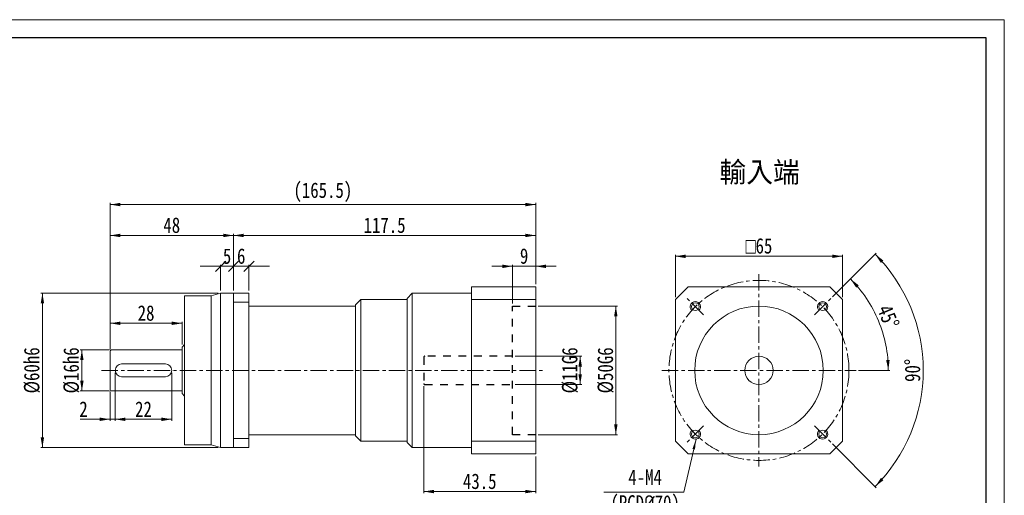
# Model space of a CAD drawing. Header units: millimetres. Extents: x 3801 to 4391, y 2 to 420.
# Tile 3 of 3: x 4008 to 4391, y 235 to 420. Entities that reach past the tile are written whole.
import ezdxf

# ---------------------------------------------------------------- set-up
doc = ezdxf.new("R2010")
doc.units = ezdxf.units.MM
doc.linetypes.add('CENTER', pattern=[10.16, 6.35, -1.27, 1.27, -1.27])
doc.linetypes.add('EB_DASH', pattern=[6, 3, -3])
doc.layers.get('0').update_dxf_attribs({"lineweight": 0})
for name, color, linetype, lineweight in [('3中心线层', 1, 'CENTER', 18), ('7标注层', 4, 'Continuous', 18), ('CAXA0', 7, 'Continuous', 70), ('CAXA2', 6, 'EB_DASH', 25), ('图框_外框线', 7, 'Continuous', 18)]:
    doc.layers.add(name, color=color, linetype=linetype, lineweight=lineweight)
doc.styles.add('TH_GBDIM', font='txt', dxfattribs={"width": 0.8})
doc.dimstyles.new('TH_GBDIM', dxfattribs={"dimtxt": 6, "dimasz": 4, "dimexe": 0.625, "dimexo": 1, "dimgap": 1, "dimtad": 1, "dimdec": 1, "dimdsep": 46, "dimtxsty": 'TH_GBDIM', "dimcen": 2.5, "dimdle": 8, "dimclrd": 3, "dimclre": 3, "dimclrt": 3, "dimadec": 0, "dimazin": 2, "dimtfac": 0.714286, "dimtdec": 1, "dimtmove": 0, "dimatfit": 3, "dimfxl": 1, "dimtolj": 1, "dimarcsym": 0})

# ---------------------------------------------------------------- blocks, each defined once
blk = doc.blocks.new('*X3')
at = {"linetype": 'Continuous', "lineweight": 15, "transparency": 16777216}
for points in [[(4043.57, 264.25), (4039.57, 264.91), (4039.57, 263.58)], [(4045.57, 264.25), (4049.57, 264.91), (4049.57, 263.58)]]:
    blk.add_hatch(color=3, dxfattribs=at).paths.add_polyline_path(points, flags=0)
at = {"color": 3, "linetype": 'Continuous', "lineweight": 15, "transparency": 16777216}
for p, q in [((4045.57, 282.26), (4045.57, 263.62)), ((4043.57, 275.06), (4043.57, 263.62)), ((4031.93, 264.25), (4053.57, 264.25))]:
    blk.add_line(p, q, dxfattribs=at)
at = {"color": 3, "linetype": 'Continuous', "lineweight": 15, "transparency": 16777216, "insert": (4033.25, 268.2), "char_height": 6, "width": 12, "attachment_point": 5, "style": 'TH_GBDIM'}
blk.add_mtext('2', dxfattribs=at)
blk = doc.blocks.new('*X4')
at = {"linetype": 'Continuous', "lineweight": 15, "transparency": 16777216}
for points in [[(4045.57, 264.25), (4049.57, 264.91), (4049.57, 263.58)], [(4067.57, 264.25), (4063.57, 264.91), (4063.57, 263.58)]]:
    blk.add_hatch(color=3, dxfattribs=at).paths.add_polyline_path(points, flags=0)
at = {"color": 3, "linetype": 'Continuous', "lineweight": 15, "transparency": 16777216}
for p, q in [((4045.57, 282.26), (4045.57, 263.62)), ((4067.57, 282.26), (4067.57, 263.62)), ((4045.57, 264.25), (4067.57, 264.25))]:
    blk.add_line(p, q, dxfattribs=at)
at = {"color": 3, "linetype": 'Continuous', "lineweight": 15, "transparency": 16777216, "insert": (4056.57, 268.2), "char_height": 6, "width": 12.1067, "attachment_point": 5, "style": 'TH_GBDIM'}
blk.add_mtext('22', dxfattribs=at)
blk = doc.blocks.new('*X5')
at = {"linetype": 'Continuous', "lineweight": 15, "transparency": 16777216}
for points in [[(4032.61, 291.26), (4033.28, 287.26), (4031.95, 287.26)], [(4032.61, 275.26), (4033.28, 279.26), (4031.95, 279.26)]]:
    blk.add_hatch(color=3, dxfattribs=at).paths.add_polyline_path(points, flags=0)
at = {"color": 3, "linetype": 'Continuous', "lineweight": 15, "transparency": 16777216}
for p, q in [((4043.37, 291.26), (4031.99, 291.26)), ((4032.61, 291.26), (4032.61, 275.26)), ((4043.37, 275.26), (4031.99, 275.26))]:
    blk.add_line(p, q, dxfattribs=at)
at = {"color": 3, "linetype": 'Continuous', "lineweight": 15, "transparency": 16777216, "insert": (4028.56, 283.26), "char_height": 6, "width": 33.12, "attachment_point": 5, "rotation": 90, "style": 'TH_GBDIM'}
blk.add_mtext('%%C16h6', dxfattribs=at)
blk = doc.blocks.new('*X6')
at = {"linetype": 'Continuous', "lineweight": 15, "transparency": 16777216}
for points in [[(4043.57, 301.56), (4047.57, 302.23), (4047.57, 300.9)], [(4071.57, 301.56), (4067.57, 302.23), (4067.57, 300.9)]]:
    blk.add_hatch(color=3, dxfattribs=at).paths.add_polyline_path(points, flags=0)
at = {"color": 3, "linetype": 'Continuous', "lineweight": 15, "transparency": 16777216}
for p, q in [((4043.57, 291.46), (4043.57, 302.19)), ((4043.57, 301.56), (4071.57, 301.56)), ((4071.57, 293.26), (4071.57, 302.19))]:
    blk.add_line(p, q, dxfattribs=at)
at = {"color": 3, "linetype": 'Continuous', "lineweight": 15, "transparency": 16777216, "insert": (4057.57, 305.51), "char_height": 6, "width": 12.16, "attachment_point": 5, "style": 'TH_GBDIM'}
blk.add_mtext('28', dxfattribs=at)
blk = doc.blocks.new('*X7')
at = {"linetype": 'Continuous', "lineweight": 15, "transparency": 16777216}
for points in [[(4017.26, 313.26), (4017.93, 309.26), (4016.59, 309.26)], [(4017.26, 253.26), (4017.93, 257.26), (4016.59, 257.26)]]:
    blk.add_hatch(color=3, dxfattribs=at).paths.add_polyline_path(points, flags=0)
at = {"color": 3, "linetype": 'Continuous', "lineweight": 15, "transparency": 16777216}
for p, q in [((4085.57, 313.26), (4016.63, 313.26)), ((4017.26, 313.26), (4017.26, 253.26)), ((4085.57, 253.26), (4016.63, 253.26))]:
    blk.add_line(p, q, dxfattribs=at)
at = {"color": 3, "linetype": 'Continuous', "lineweight": 15, "transparency": 16777216, "insert": (4013.21, 283.26), "char_height": 6, "width": 33.12, "attachment_point": 5, "rotation": 90, "style": 'TH_GBDIM'}
blk.add_mtext('%%C60h6', dxfattribs=at)
blk = doc.blocks.new('*X8')
at = {"color": 3, "linetype": 'Continuous', "lineweight": 15, "transparency": 16777216}
for p, q in [((4088.57, 325.71), (4084.57, 321.71)), ((4089.57, 321.71), (4093.57, 325.71)), ((4078.57, 323.71), (4099.57, 323.71)), ((4086.57, 314.26), (4086.57, 324.33)), ((4091.57, 314.26), (4091.57, 324.33))]:
    blk.add_line(p, q, dxfattribs=at)
at = {"color": 3, "linetype": 'Continuous', "lineweight": 15, "transparency": 16777216, "insert": (4089.07, 327.63), "char_height": 6, "width": 12, "attachment_point": 5, "style": 'TH_GBDIM'}
blk.add_mtext('5', dxfattribs=at)
blk = doc.blocks.new('_OBLIQUE')
at = {"color": 0, "linetype": 'ByBlock', "lineweight": -2}
blk.add_line((-0.5, -0.5), (0.5, 0.5), dxfattribs=at)
blk = doc.blocks.new('*X10')
at = {"color": 3, "linetype": 'Continuous', "lineweight": 15, "transparency": 16777216}
for p, q in [((4093.57, 325.71), (4089.57, 321.71)), ((4095.57, 321.71), (4099.57, 325.71)), ((4083.57, 323.71), (4105.57, 323.71)), ((4091.57, 314.26), (4091.57, 324.33)), ((4097.57, 314.26), (4097.57, 324.33))]:
    blk.add_line(p, q, dxfattribs=at)
at = {"color": 3, "linetype": 'Continuous', "lineweight": 15, "transparency": 16777216, "insert": (4094.57, 327.66), "char_height": 6, "width": 12, "attachment_point": 5, "style": 'TH_GBDIM'}
blk.add_mtext('6', dxfattribs=at)
blk = doc.blocks.new('*X11')
at = {"linetype": 'Continuous', "lineweight": 15, "transparency": 16777216}
for points in [[(4043.57, 335.71), (4047.57, 335.04), (4047.57, 336.38)], [(4091.57, 335.71), (4087.57, 335.04), (4087.57, 336.38)]]:
    blk.add_hatch(color=3, dxfattribs=at).paths.add_polyline_path(points, flags=0)
at = {"color": 3, "linetype": 'Continuous', "lineweight": 15, "transparency": 16777216}
for p, q in [((4043.57, 291.46), (4043.57, 336.33)), ((4091.57, 335.71), (4043.57, 335.71)), ((4091.57, 314.26), (4091.57, 336.33))]:
    blk.add_line(p, q, dxfattribs=at)
at = {"color": 3, "linetype": 'Continuous', "lineweight": 15, "transparency": 16777216, "insert": (4067.57, 339.66), "char_height": 6, "width": 12.3733, "attachment_point": 5, "style": 'TH_GBDIM'}
blk.add_mtext('48', dxfattribs=at)
blk = doc.blocks.new('*X12')
at = {"linetype": 'Continuous', "lineweight": 15, "transparency": 16777216}
for points in [[(4200.07, 323.71), (4196.07, 324.38), (4196.07, 323.04)], [(4209.07, 323.71), (4213.07, 324.38), (4213.07, 323.04)]]:
    blk.add_hatch(color=3, dxfattribs=at).paths.add_polyline_path(points, flags=0)
at = {"color": 3, "linetype": 'Continuous', "lineweight": 15, "transparency": 16777216}
for p, q in [((4192.07, 323.71), (4217.07, 323.71)), ((4200.07, 309.26), (4200.07, 324.33)), ((4209.07, 316.76), (4209.07, 324.33))]:
    blk.add_line(p, q, dxfattribs=at)
at = {"color": 3, "linetype": 'Continuous', "lineweight": 15, "transparency": 16777216, "insert": (4204.57, 327.66), "char_height": 6, "width": 12, "attachment_point": 5, "style": 'TH_GBDIM'}
blk.add_mtext('9', dxfattribs=at)
blk = doc.blocks.new('*X13')
at = {"linetype": 'Continuous', "lineweight": 15, "transparency": 16777216}
for points in [[(4226.37, 288.76), (4227.04, 284.76), (4225.7, 284.76)], [(4226.37, 277.76), (4227.04, 281.76), (4225.7, 281.76)]]:
    blk.add_hatch(color=3, dxfattribs=at).paths.add_polyline_path(points, flags=0)
at = {"color": 3, "linetype": 'Continuous', "lineweight": 15, "transparency": 16777216}
for p, q in [((4201.07, 288.76), (4226.99, 288.76)), ((4226.37, 288.76), (4226.37, 277.76)), ((4201.07, 277.76), (4226.99, 277.76))]:
    blk.add_line(p, q, dxfattribs=at)
at = {"color": 3, "linetype": 'Continuous', "lineweight": 15, "transparency": 16777216, "insert": (4222.42, 283.26), "char_height": 6, "width": 33.12, "attachment_point": 5, "rotation": 90, "style": 'TH_GBDIM'}
blk.add_mtext('%%C11G6', dxfattribs=at)
blk = doc.blocks.new('*X14')
at = {"linetype": 'Continuous', "lineweight": 15, "transparency": 16777216}
for points in [[(4240.23, 308.26), (4240.89, 304.26), (4239.56, 304.26)], [(4240.23, 258.26), (4240.89, 262.26), (4239.56, 262.26)]]:
    blk.add_hatch(color=3, dxfattribs=at).paths.add_polyline_path(points, flags=0)
at = {"color": 3, "linetype": 'Continuous', "lineweight": 15, "transparency": 16777216}
for p, q in [((4210.07, 308.26), (4240.85, 308.26)), ((4240.23, 308.26), (4240.23, 258.26)), ((4210.07, 258.26), (4240.85, 258.26))]:
    blk.add_line(p, q, dxfattribs=at)
at = {"color": 3, "linetype": 'Continuous', "lineweight": 15, "transparency": 16777216, "insert": (4236.28, 283.26), "char_height": 6, "width": 33.12, "attachment_point": 5, "rotation": 90, "style": 'TH_GBDIM'}
blk.add_mtext('%%C50G6', dxfattribs=at)
blk = doc.blocks.new('*X15')
at = {"linetype": 'Continuous', "lineweight": 15, "transparency": 16777216}
for points in [[(4091.57, 335.71), (4095.57, 336.38), (4095.57, 335.04)], [(4209.07, 335.71), (4205.07, 336.38), (4205.07, 335.04)]]:
    blk.add_hatch(color=3, dxfattribs=at).paths.add_polyline_path(points, flags=0)
at = {"color": 3, "linetype": 'Continuous', "lineweight": 15, "transparency": 16777216}
for p, q in [((4091.57, 314.26), (4091.57, 336.33)), ((4091.57, 335.71), (4209.07, 335.71)), ((4209.07, 316.76), (4209.07, 336.33))]:
    blk.add_line(p, q, dxfattribs=at)
at = {"color": 3, "linetype": 'Continuous', "lineweight": 15, "transparency": 16777216, "insert": (4150.32, 339.66), "char_height": 6, "width": 31.7333, "attachment_point": 5, "style": 'TH_GBDIM'}
blk.add_mtext('117.5', dxfattribs=at)
blk = doc.blocks.new('*X16')
at = {"linetype": 'Continuous', "lineweight": 15, "transparency": 16777216}
for points in [[(4043.57, 347.71), (4047.57, 348.38), (4047.57, 347.04)], [(4209.07, 347.71), (4205.07, 348.38), (4205.07, 347.04)]]:
    blk.add_hatch(color=3, dxfattribs=at).paths.add_polyline_path(points, flags=0)
at = {"color": 3, "linetype": 'Continuous', "lineweight": 15, "transparency": 16777216}
for p, q in [((4043.57, 291.46), (4043.57, 348.33)), ((4043.57, 347.71), (4209.07, 347.71)), ((4209.07, 316.76), (4209.07, 348.33))]:
    blk.add_line(p, q, dxfattribs=at)
at = {"color": 3, "linetype": 'Continuous', "lineweight": 15, "transparency": 16777216, "insert": (4126.32, 352.51), "char_height": 6, "width": 41.8133, "attachment_point": 5, "style": 'TH_GBDIM'}
blk.add_mtext('(165.5)', dxfattribs=at)
blk = doc.blocks.new('*X17')
at = {"linetype": 'Continuous', "lineweight": 15, "transparency": 16777216}
for points in [[(4165.57, 236.16), (4169.57, 236.83), (4169.57, 235.49)], [(4209.07, 236.16), (4205.07, 236.83), (4205.07, 235.49)]]:
    blk.add_hatch(color=3, dxfattribs=at).paths.add_polyline_path(points, flags=0)
at = {"color": 3, "linetype": 'Continuous', "lineweight": 15, "transparency": 16777216}
for p, q in [((4165.57, 277.16), (4165.57, 235.54)), ((4209.07, 249.76), (4209.07, 235.54)), ((4165.57, 236.16), (4209.07, 236.16))]:
    blk.add_line(p, q, dxfattribs=at)
at = {"color": 3, "linetype": 'Continuous', "lineweight": 15, "transparency": 16777216, "insert": (4187.32, 240.11), "char_height": 6, "width": 25.9733, "attachment_point": 5, "style": 'TH_GBDIM'}
blk.add_mtext('43.5', dxfattribs=at)
blk = doc.blocks.new('*X18')
at = {"linetype": 'Continuous', "lineweight": 15, "transparency": 16777216}
for points in [[(4263.39, 327.6), (4267.39, 328.26), (4267.39, 326.93)], [(4328.39, 327.6), (4324.39, 328.26), (4324.39, 326.93)]]:
    blk.add_hatch(color=3, dxfattribs=at).paths.add_polyline_path(points, flags=0)
at = {"color": 3, "linetype": 'Continuous', "lineweight": 15, "transparency": 16777216}
for p, q in [((4263.39, 311.76), (4263.39, 328.22)), ((4263.39, 327.6), (4328.39, 327.6)), ((4328.39, 311.76), (4328.39, 328.22))]:
    blk.add_line(p, q, dxfattribs=at)
at = {"color": 3, "linetype": 'Continuous', "lineweight": 15, "transparency": 16777216, "insert": (4295.89, 331.63), "char_height": 6, "width": 23.4, "attachment_point": 5, "style": 'TH_GBDIM'}
blk.add_mtext('{\\fgdt|b0|i0|c134|p2;o}65', dxfattribs=at)
blk = doc.blocks.new('*X19')
at = {"linetype": 'Continuous', "lineweight": 15}
blk.add_hatch(color=3, dxfattribs=at).paths.add_polyline_path([(35.83, 20.55), (35.42, 16.54), (34.44, 16.77)], flags=0)
at = {"color": 3, "linetype": 'Continuous', "lineweight": 15}
for p, q in [((35.83, 20.55), (31.1, 0)), ((31.1, 0), (0, 0)), ((0, 0), (0, 0))]:
    blk.add_line(p, q, dxfattribs=at)
blk = doc.blocks.new('*X22')
at = {"linetype": 'Continuous', "lineweight": 15, "transparency": 16777216}
for points in [[(4331.46, 318.83), (4333.68, 315.44), (4334.68, 316.32)], [(4346.19, 283.26), (4345.37, 287.23), (4346.7, 287.31)]]:
    blk.add_hatch(color=3, dxfattribs=at).paths.add_polyline_path(points, flags=0)
at = {"color": 3, "linetype": 'Continuous', "lineweight": 15, "transparency": 16777216}
for p, q in [((4324.49, 311.86), (4331.9, 319.27)), ((4334.63, 283.26), (4346.82, 283.26))]:
    blk.add_line(p, q, dxfattribs=at)
for start, end in [(22.5, 45), (0, 22.5)]:
    blk.add_arc((4295.89, 283.26), 50.3, start, end, dxfattribs=at)
at = {"color": 3, "linetype": 'Continuous', "lineweight": 15, "transparency": 16777216, "insert": (4346.18, 304.09), "char_height": 6, "width": 18.1333, "attachment_point": 5, "rotation": 292.5, "style": 'TH_GBDIM'}
blk.add_mtext('45%%D', dxfattribs=at)
blk = doc.blocks.new('*X23')
at = {"linetype": 'Continuous', "lineweight": 15, "transparency": 16777216}
for points in [[(4341.06, 328.42), (4343.31, 325.05), (4344.29, 325.95)], [(4341.06, 238.09), (4343.31, 241.46), (4344.29, 240.57)]]:
    blk.add_hatch(color=3, dxfattribs=at).paths.add_polyline_path(points, flags=0)
at = {"color": 3, "linetype": 'Continuous', "lineweight": 15, "transparency": 16777216}
for p, q in [((4324.49, 311.86), (4341.5, 328.87)), ((4324.49, 254.66), (4341.5, 237.65))]:
    blk.add_line(p, q, dxfattribs=at)
for start, end in [(0, 45), (315, 0)]:
    blk.add_arc((4295.89, 283.26), 63.87, start, end, dxfattribs=at)
at = {"color": 3, "linetype": 'Continuous', "lineweight": 15, "transparency": 16777216, "insert": (4355.63, 283.26), "char_height": 6, "width": 18.0267, "attachment_point": 5, "rotation": 90, "style": 'TH_GBDIM'}
blk.add_mtext('90%%D', dxfattribs=at)

msp = doc.modelspace()

# ---------------------------------------------------------------- linework, layer by layer
at = {"color": 7, "linetype": 'Continuous', "lineweight": 15}
for p, q in [((4184.07, 315.76), (4209.07, 315.76)), ((4184.07, 315.76), (4184.07, 250.76)), ((4209.07, 315.76), (4209.07, 250.76)), ((4268.39, 315.76), (4263.39, 310.76)), ((4268.39, 315.76), (4323.39, 315.76)), ((4323.39, 315.76), (4328.39, 310.76)), ((4082.84, 312.26), (4072.57, 312.26)), ((4072.57, 309.84), (4072.57, 312.26)), ((4086.57, 313.26), (4082.84, 312.26)), ((4082.84, 254.26), (4082.84, 312.26)), ((4086.57, 313.26), (4091.57, 313.26)), ((4097.57, 313.26), (4086.57, 313.26)), ((4086.57, 313.26), (4086.57, 253.26)), ((4091.57, 253.26), (4091.57, 313.26)), ((4097.57, 253.26), (4097.57, 313.26)), ((4139.07, 308.76), (4141.07, 310.76)), ((4141.07, 310.76), (4141.07, 283.26)), ((4141.07, 310.76), (4159.07, 310.76)), ((4159.07, 311.26), (4161.07, 313.26)), ((4159.07, 311.26), (4159.07, 283.26)), ((4161.07, 313.26), (4161.07, 283.26)), ((4161.07, 313.26), (4184.07, 313.26)), ((4184.07, 310.76), (4209.07, 310.76)), ((4263.39, 310.76), (4263.39, 255.76)), ((4328.39, 310.76), (4328.39, 255.76)), ((4072.57, 309.84), (4072.57, 293.26)), ((4091.57, 309.72), (4097.57, 309.72)), ((4097.57, 308.26), (4139.07, 308.26)), ((4139.07, 308.76), (4139.07, 283.26)), ((4072.57, 293.26), (4072.57, 300.26)), ((4044.37, 291.26), (4071.57, 291.26)), ((4071.57, 292.26), (4072.57, 293.26)), ((4071.57, 274.26), (4071.57, 292.26)), ((4072.57, 293.26), (4072.57, 293.76)), ((4072.57, 293.26), (4072.57, 273.26)), ((4043.57, 290.46), (4043.57, 276.06)), ((4065.07, 285.76), (4048.07, 285.76)), ((4048.07, 280.76), (4065.07, 280.76)), ((4139.07, 257.76), (4139.07, 283.26)), ((4141.07, 255.76), (4141.07, 283.26)), ((4159.07, 255.26), (4159.07, 283.26)), ((4161.07, 253.26), (4161.07, 283.26)), ((4044.37, 275.26), (4071.57, 275.26)), ((4071.57, 274.26), (4072.57, 273.26)), ((4072.57, 256.68), (4072.57, 273.26)), ((4072.57, 273.26), (4072.57, 266.26)), ((4072.57, 256.68), (4072.57, 254.26)), ((4091.57, 256.8), (4097.57, 256.8)), ((4097.57, 258.26), (4139.07, 258.26)), ((4139.07, 257.76), (4141.07, 255.76)), ((4082.84, 254.26), (4072.57, 254.26)), ((4086.57, 253.26), (4082.84, 254.26)), ((4086.57, 253.26), (4097.57, 253.26)), ((4141.07, 255.76), (4159.07, 255.76)), ((4159.07, 255.26), (4161.07, 253.26)), ((4161.07, 253.26), (4184.07, 253.26)), ((4184.07, 255.76), (4209.07, 255.76)), ((4268.39, 250.76), (4263.39, 255.76)), ((4323.39, 250.76), (4328.39, 255.76)), ((4184.07, 250.76), (4209.07, 250.76)), ((4323.39, 250.76), (4268.39, 250.76))]:
    msp.add_line(p, q, dxfattribs=at)
for centre, radius in [((4271.14, 308.01), 1.5), ((4295.89, 283.26), 25), ((4320.64, 308.01), 1.5), ((4295.89, 283.26), 5.5), ((4271.14, 258.51), 1.5), ((4320.64, 258.51), 1.5)]:
    msp.add_circle(centre, radius, dxfattribs=at)
for centre, radius, start, end in [((4044.37, 290.46), 0.8, 90, 180), ((4048.07, 283.26), 2.5, 90, 270), ((4065.07, 283.26), 2.5, 270, 90), ((4044.37, 276.06), 0.8, 180, 270)]:
    msp.add_arc(centre, radius, start, end, dxfattribs=at)
at = {"layer": '3中心线层'}
for p, q in [((4295.89, 320.6), (4295.89, 245.91)), ((4274.29, 304.86), (4268, 311.15)), ((4317.5, 304.86), (4323.78, 311.15)), ((4040.25, 283.26), (4212.67, 283.26)), ((4258.15, 283.26), (4333.63, 283.26)), ((4274.29, 261.65), (4268, 255.37)), ((4317.5, 261.65), (4323.78, 255.37))]:
    msp.add_line(p, q, dxfattribs=at)
msp.add_circle((4295.89, 283.26), 35, dxfattribs=at)
at = {"layer": '7标注层'}
for centre, start, end in [((4271.14, 308.01), 315, 226.6372), ((4320.64, 308.01), 313.3628, 225), ((4271.14, 258.51), 133.3628, 45), ((4320.64, 258.51), 135, 46.6372)]:
    msp.add_arc(centre, 2, start, end, dxfattribs=at)
at = {"layer": 'CAXA2', "color": 6, "linetype": 'EB_DASH', "lineweight": 25}
for p, q in [((4200.07, 258.26), (4200.07, 308.26)), ((4200.07, 308.26), (4209.07, 308.26)), ((4165.57, 288.36), (4165.57, 278.16)), ((4200.07, 288.76), (4165.97, 288.76)), ((4165.97, 277.76), (4200.07, 277.76)), ((4209.07, 258.26), (4200.07, 258.26))]:
    msp.add_line(p, q, dxfattribs=at)
for centre, start, end in [((4165.97, 288.36), 90, 180), ((4165.97, 278.16), 180, 270)]:
    msp.add_arc(centre, 0.4, start, end, dxfattribs=at)
at = {"layer": '图框_外框线', "color": 3}
msp.add_lwpolyline([(3801.32, 2.38), (4391.29, 2.38), (4391.29, 419.58), (3801.32, 419.58)], close=True, dxfattribs=at)
at = {"layer": '图框_外框线', "color": 3, "lineweight": 25}
msp.add_lwpolyline([(3836.43, 9.41), (4384.26, 9.41), (4384.26, 412.55), (3836.43, 412.55)], close=True, dxfattribs=at)

# ---------------------------------------------------------------- block references
at = {"color": 7, "linetype": 'Continuous', "lineweight": 15}
msp.add_blockref('*X19', (4235.59, 235.98), dxfattribs=at)

# ---------------------------------------------------------------- texts
at = {"color": 3, "insert": (4296.14, 359.9), "char_height": 8, "width": 66.3111, "attachment_point": 5}
msp.add_mtext('輸入端', dxfattribs=at)
at = {"layer": 'CAXA0', "color": 3, "linetype": 'Continuous', "insert": (4251.62, 235.94), "char_height": 6, "width": 48.64, "attachment_point": 5, "style": 'TH_GBDIM'}
msp.add_mtext('4-M4\\P(PCD{\\fISOCPEUR|b0|i0|c0|p34;%%C}70)', dxfattribs=at)

# ---------------------------------------------------------------- dimensions: what is measured, and where the dimension line sits
at = {"color": 7, "linetype": 'Continuous', "lineweight": 15}
for base, p1, p2, text, picture, middle in [((4209.07, 347.71), (4043.57, 290.46), (4209.07, 315.76), '(<>)', '*X16', (4126.32, 352.51)), ((4328.39, 327.6), (4263.39, 310.76), (4328.39, 310.76), '{\\fgdt|b0|i0|c134|p2;o}<>', '*X18', (4295.89, 331.63))]:
    dim = msp.add_linear_dim(base=base, p1=p1, p2=p2, text=text, dimstyle='TH_GBDIM', override={"dimsah": 1, "dimtzin": 0}, dxfattribs=at)
    dim.commit()
    dim.dimension.update_dxf_attribs({"geometry": picture, "text_midpoint": middle})
for base, p1, p2, override, picture, middle in [((4043.57, 335.71), (4091.57, 313.26), (4043.57, 290.46), {"dimsah": 1, "dimtzin": 0}, '*X11', (4067.57, 339.66)), ((4209.07, 335.71), (4091.57, 313.26), (4209.07, 315.76), {"dimsah": 1, "dimtzin": 0}, '*X15', (4150.32, 339.66)), ((4091.57, 323.71), (4086.57, 313.26), (4091.57, 313.26), {"dimblk": 'OBLIQUE', "dimsah": 1, "dimtzin": 0}, '*X8', (4089.07, 327.63)), ((4097.57, 323.71), (4091.57, 313.26), (4097.57, 313.26), {"dimblk": 'OBLIQUE', "dimsah": 1, "dimtzin": 0}, '*X10', (4094.57, 327.66)), ((4209.07, 323.71), (4200.07, 308.26), (4209.07, 315.76), {"dimsah": 1, "dimtzin": 0}, '*X12', (4204.57, 327.66)), ((4071.57, 301.56), (4043.57, 290.46), (4071.57, 292.26), {"dimsah": 1, "dimtzin": 0}, '*X6', (4057.57, 305.51)), ((4067.57, 264.25), (4045.57, 283.26), (4067.57, 283.26), {"dimsah": 1, "dimtzin": 0}, '*X4', (4056.57, 268.2)), ((4209.07, 236.16), (4165.57, 278.16), (4209.07, 250.76), {"dimsah": 1, "dimtzin": 0}, '*X17', (4187.32, 240.11))]:
    dim = msp.add_linear_dim(base=base, p1=p1, p2=p2, dimstyle='TH_GBDIM', override=override, dxfattribs=at)
    dim.commit()
    dim.dimension.update_dxf_attribs({"geometry": picture, "text_midpoint": middle})
for base, line1, picture, middle in [((4359.76, 283.26), ((4317.5, 261.65), (4323.78, 255.37)), '*X23', (4355.63, 283.26)), ((4342.36, 302.51), ((4258.15, 283.26), (4333.63, 283.26)), '*X22', (4346.18, 304.09))]:
    dim = msp.add_angular_dim_2l(base=base, line1=line1, line2=((4317.5, 304.86), (4323.78, 311.15)), dimstyle='TH_GBDIM', override={"dimtad": 1, "dimtih": 0, "dimtoh": 0, "dimsah": 1, "dimtdec": 0, "dimtzin": 8}, dxfattribs=at)
    dim.commit()
    dim.dimension.update_dxf_attribs({"geometry": picture, "text_midpoint": middle})
for base, p1, p2, text, picture, middle in [((4017.26, 253.26), (4086.57, 313.26), (4086.57, 253.26), '%%C<>h6', '*X7', (4013.21, 283.26)), ((4240.23, 258.26), (4209.07, 308.26), (4209.07, 258.26), '%%C<>G6', '*X14', (4236.28, 283.26)), ((4032.61, 275.26), (4044.37, 291.26), (4044.37, 275.26), '%%C<>h6', '*X5', (4028.56, 283.26)), ((4226.37, 277.76), (4200.07, 288.76), (4200.07, 277.76), '%%C<>G6', '*X13', (4222.42, 283.26))]:
    dim = msp.add_linear_dim(base=base, p1=p1, p2=p2, angle=270, text=text, dimstyle='TH_GBDIM', override={"dimsah": 1, "dimtzin": 0}, dxfattribs=at)
    dim.commit()
    dim.dimension.update_dxf_attribs({"geometry": picture, "text_midpoint": middle, "dimtype": 160})
dim = msp.add_linear_dim(base=(4045.57, 264.25), p1=(4043.57, 276.06), p2=(4045.57, 283.26), dimstyle='TH_GBDIM', override={"dimsah": 1, "dimtzin": 0}, dxfattribs=at)
dim.commit()
dim.dimension.update_dxf_attribs({"geometry": '*X3', "text_midpoint": (4033.25, 268.2), "dimtype": 160})

doc.saveas('drawing.dxf')
